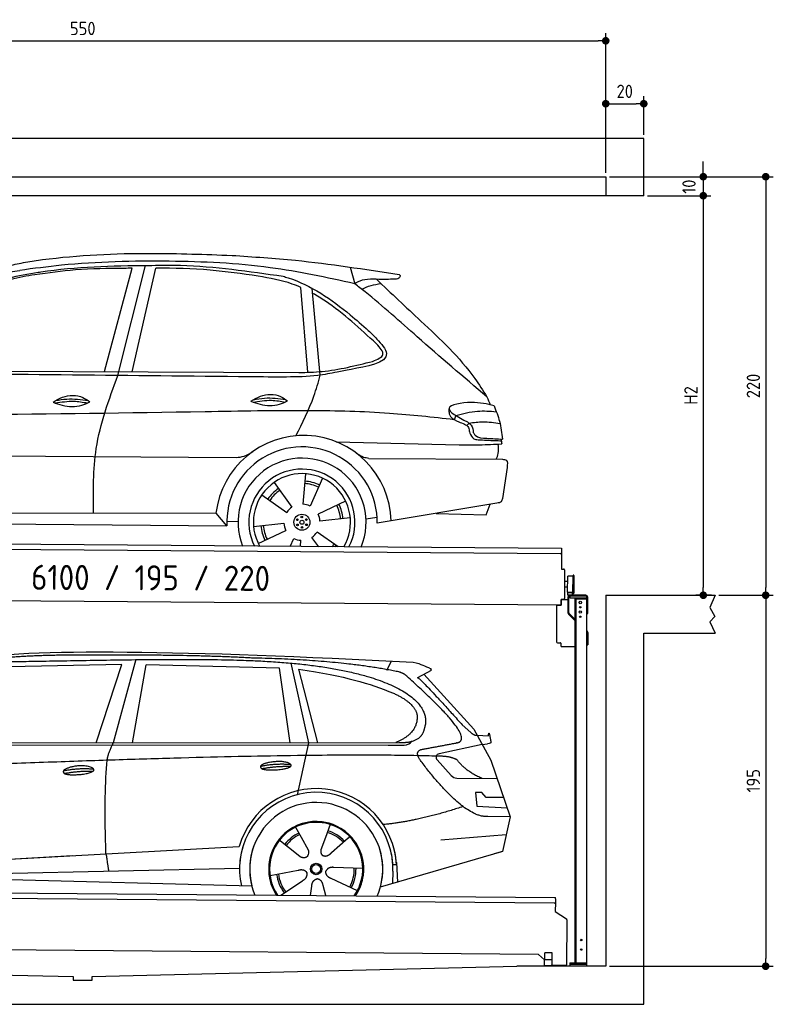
# Model space of a CAD drawing. Header units: millimetres. Extents: x -404 to 6581, y 0 to 5175.
# Tile 2 of 2: x 2618 to 6581, y 0 to 5175. Entities that reach past the tile are written whole.
import ezdxf

# ---------------------------------------------------------------- set-up
doc = ezdxf.new("R2010")
doc.units = ezdxf.units.MM
doc.layers.add('4', color=3, linetype='Continuous')
for name, color, linetype, lineweight in [('car', 10, 'Continuous', 25), ('Freiraum', 7, 'Continuous', 25), ('Gebäude', 7, 'Continuous', 25), ('Logo', 7, 'Continuous', 25), ('Plattform', 7, 'Continuous', 25), ('Ständer vorne', 7, 'Continuous', 25)]:
    doc.layers.add(name, color=color, linetype=linetype, lineweight=lineweight)
doc.styles.get("Standard").update_dxf_attribs({"font": 'ISOCP.SHX'})
doc.dimstyles.new('GEN-ISO', dxfattribs={"dimscale": 20, "dimtxt": 3.5, "dimasz": 2, "dimexe": 2, "dimexo": 1, "dimgap": 1.5, "dimtad": 1, "dimdec": 1, "dimlfac": 0.1, "dimdsep": 46, "dimtxsty": 'STANDARD', "dimblk": 'PUNKT', "dimcen": 2, "dimclrd": 256, "dimclre": 256, "dimclrt": 2, "dimadec": 0, "dimazin": 0, "dimtp": 0.1, "dimtm": 0.1, "dimtfac": 0.71, "dimtdec": 1, "dimtmove": 2, "dimatfit": 3, "dimldrblk": 'PUNKT', "dimfxl": 2, "dimtolj": 1, "dimarcsym": 0})

# ---------------------------------------------------------------- blocks, each defined once
blk = doc.blocks.new('PUNKT')
at = {"layer": '4', "color": 0, "linetype": 'ByBlock'}
blk.add_line((-0.5, 0), (-1, 0), dxfattribs=at)
at = {"layer": '4', "color": 0, "linetype": 'ByBlock', "const_width": 0.5}
blk.add_lwpolyline([(-0.25, 0, 1), (0.25, 0, 1)], format="xyb", close=True, dxfattribs=at)
blk = doc.blocks.new('*D83')
at = {"layer": '4', "lineweight": -2, "transparency": 16777216}
for p, q in [((5720, 4350), (6581, 4350)), ((6541, 4310), (6541, 2190)), ((6295.4, 2150), (6581, 2150))]:
    blk.add_line(p, q, dxfattribs=at)
at = {"layer": 'Defpoints', "color": 0, "transparency": 16777216}
for p in [(5700, 4350), (6275.4, 2150), (6541, 2150)]:
    blk.add_point(p, dxfattribs=at)
at = {"layer": '4', "lineweight": -2, "transparency": 16777216, "xscale": 40, "yscale": 40, "zscale": 40}
for p, rotation in [((6541, 4350), 90), ((6541, 2150), 270)]:
    blk.add_blockref('PUNKT', p, dxfattribs=dict(at, rotation=rotation))
at = {"layer": '4', "color": 2, "transparency": 16777216, "insert": (6476, 3250), "char_height": 70, "attachment_point": 5, "rotation": 90}
blk.add_mtext('220', dxfattribs=at)
blk = doc.blocks.new('*D84')
at = {"layer": '4', "lineweight": -2, "transparency": 16777216}
for p, q in [((6295.4, 2150), (6581, 2150)), ((6541, 2110), (6541, 240)), ((5720, 200), (6581, 200))]:
    blk.add_line(p, q, dxfattribs=at)
at = {"layer": 'Defpoints', "color": 0, "transparency": 16777216}
for p in [(6275.4, 2150), (5700, 200), (6541, 200)]:
    blk.add_point(p, dxfattribs=at)
at = {"layer": '4', "lineweight": -2, "transparency": 16777216, "xscale": 40, "yscale": 40, "zscale": 40}
for p, rotation in [((6541, 2150), 90), ((6541, 200), 270)]:
    blk.add_blockref('PUNKT', p, dxfattribs=dict(at, rotation=rotation))
at = {"layer": '4', "color": 2, "transparency": 16777216, "insert": (6476, 1175), "char_height": 70, "attachment_point": 5, "rotation": 90}
blk.add_mtext('195', dxfattribs=at)
blk = doc.blocks.new('*D85')
at = {"layer": '4', "lineweight": -2, "transparency": 16777216}
for p, q in [((5920, 4250), (6252.9, 4250)), ((6212.9, 4210), (6212.9, 2190)), ((6255.4, 2150), (6172.9, 2150))]:
    blk.add_line(p, q, dxfattribs=at)
at = {"layer": 'Defpoints', "color": 0, "transparency": 16777216}
for p in [(5900, 4250), (6212.9, 2150), (6275.4, 2150)]:
    blk.add_point(p, dxfattribs=at)
at = {"layer": '4', "lineweight": -2, "transparency": 16777216, "xscale": 40, "yscale": 40, "zscale": 40}
for p, rotation in [((6212.9, 4250), 90), ((6212.9, 2150), 270)]:
    blk.add_blockref('PUNKT', p, dxfattribs=dict(at, rotation=rotation))
at = {"layer": '4', "color": 2, "transparency": 16777216, "insert": (6147.9, 3200), "char_height": 70, "attachment_point": 5, "rotation": 90}
blk.add_mtext('H2', dxfattribs=at)
blk = doc.blocks.new('*D86')
at = {"layer": '4', "lineweight": -2, "transparency": 16777216}
for p, q in [((200, 4370), (200, 5104.2)), ((5700, 4370), (5700, 5104.2)), ((240, 5064.2), (5660, 5064.2))]:
    blk.add_line(p, q, dxfattribs=at)
at = {"layer": 'Defpoints', "color": 0, "transparency": 16777216}
for p in [(5700, 5064.2), (200, 4350), (5700, 4350)]:
    blk.add_point(p, dxfattribs=at)
at = {"layer": '4', "lineweight": -2, "transparency": 16777216, "xscale": 40, "yscale": 40, "zscale": 40, "rotation": 180}
blk.add_blockref('PUNKT', (200, 5064.2), dxfattribs=at)
at = {"layer": '4', "lineweight": -2, "transparency": 16777216, "xscale": 40, "yscale": 40, "zscale": 40}
blk.add_blockref('PUNKT', (5700, 5064.2), dxfattribs=at)
at = {"layer": '4', "color": 2, "transparency": 16777216, "insert": (2950, 5129.2), "char_height": 70, "attachment_point": 5}
blk.add_mtext('550', dxfattribs=at)
blk = doc.blocks.new('*D87')
at = {"layer": '4', "lineweight": -2, "transparency": 16777216}
for p, q in [((6212.9, 4390), (6212.9, 4430)), ((5720, 4350), (6252.9, 4350)), ((6212.9, 4350), (6212.9, 4250)), ((5920, 4250), (6252.9, 4250)), ((6212.9, 4210), (6212.9, 4170))]:
    blk.add_line(p, q, dxfattribs=at)
at = {"layer": 'Defpoints', "color": 0, "transparency": 16777216}
for p in [(5700, 4350), (5900, 4250), (6212.9, 4250)]:
    blk.add_point(p, dxfattribs=at)
at = {"layer": '4', "lineweight": -2, "transparency": 16777216, "xscale": 40, "yscale": 40, "zscale": 40}
for p, rotation in [((6212.9, 4350), 270), ((6212.9, 4250), 90)]:
    blk.add_blockref('PUNKT', p, dxfattribs=dict(at, rotation=rotation))
at = {"layer": '4', "color": 2, "transparency": 16777216, "insert": (6137.8, 4297.6), "char_height": 70, "attachment_point": 5, "rotation": 90}
blk.add_mtext('10', dxfattribs=at)
blk = doc.blocks.new('*D91')
at = {"layer": '4', "lineweight": -2, "transparency": 16777216}
for p, q in [((5700, 4370), (5700, 4773.5)), ((5900, 4570.8), (5900, 4773.5)), ((5740, 4733.5), (5860, 4733.5))]:
    blk.add_line(p, q, dxfattribs=at)
at = {"layer": 'Defpoints', "color": 0, "transparency": 16777216}
for p in [(5900, 4733.5), (5900, 4550.8), (5700, 4350)]:
    blk.add_point(p, dxfattribs=at)
at = {"layer": '4', "lineweight": -2, "transparency": 16777216, "xscale": 40, "yscale": 40, "zscale": 40, "rotation": 180}
blk.add_blockref('PUNKT', (5700, 4733.5), dxfattribs=at)
at = {"layer": '4', "lineweight": -2, "transparency": 16777216, "xscale": 40, "yscale": 40, "zscale": 40}
blk.add_blockref('PUNKT', (5900, 4733.5), dxfattribs=at)
at = {"layer": '4', "color": 2, "transparency": 16777216, "insert": (5800, 4798.5), "char_height": 70, "attachment_point": 5}
blk.add_mtext('20', dxfattribs=at)
blk = doc.blocks.new('UG Plattfrom Gl550')
at = {"layer": 'Plattform'}
for p, q in [((915.2, 1662.1), (5852, 1619)), ((5846.7, 1589.1), (919.9, 1632.1)), ((5851.9, 1613), (5851.8, 1594)), ((5851.9, 1613), (5852, 1619)), ((5851.8, 1594), (5851.3, 1546.6)), ((5851.3, 1546.6), (5909.8, 1507)), ((5912, 1502.8), (5909.9, 1266.5)), ((5763.9, 1319.8), (1038.3, 1361)), ((5795.6, 1292.1), (5763.9, 1319.8)), ((5796.6, 1293.5), (5797, 1329.5)), ((5834.9, 1329.2), (5797, 1329.5)), ((5834.6, 1293.2), (5834.9, 1329.2)), ((5795.4, 1263.5), (5795.6, 1293.5)), ((5795.4, 1263.5), (5835.4, 1263.2)), ((5795.6, 1293.5), (5835.6, 1293.2)), ((5904.9, 1261.6), (5831.7, 1262.2)), ((5835.4, 1263.2), (5835.6, 1293.2))]:
    blk.add_line(p, q, dxfattribs=at)
for centre, radius, start, end in [((5846.8, 1594.1), 5, 269.5, 359.5), ((5907, 1502.9), 5, 359.5, 55.9134), ((5831.8, 1267.2), 5, 232.6301, 269.5), ((5842.7, 1302.1), 12, 227.6897, 228.0904), ((5904.9, 1266.6), 5, 269.5, 359.5)]:
    blk.add_arc(centre, radius, start, end, dxfattribs=at)
blk = doc.blocks.new('Palette EG Gl550')
at = {"layer": 'Plattform'}
for p, q in [((846.4, 3495.4), (5884.2, 3456.3)), ((5879, 3426.4), (851.1, 3465.3)), ((5884.2, 3456.3), (5883.4, 3346.3)), ((5883.4, 3346.3), (5895.4, 3346.2)), ((5900.3, 3341.2), (5899.6, 3251.2)), ((5944.4, 3218.9), (5945.2, 3312.9)), ((5949.2, 3312.8), (5948.4, 3218.8)), ((5918, 3281.1), (5901, 3281.3)), ((5916.5, 3223.9), (5917.1, 3308.2)), ((5899.6, 3251.2), (5899.2, 3191.2)), ((5916.7, 3251.1), (5899.6, 3251.2)), ((5929.8, 3223.4), (5917.8, 3223.3)), ((5942.8, 3223.3), (5917.8, 3223.3)), ((5917.8, 3208.3), (5917.8, 3223.3)), ((5917.8, 3208.3), (5917.8, 3223.3)), ((5942.8, 3208.3), (5942.8, 3223.3)), ((5942.8, 3208.3), (5942.8, 3223.3)), ((5881.9, 3156.3), (758.5, 3196)), ((5882.1, 3186.3), (5881.9, 3156.3)), ((5882.1, 3186.3), (5894.1, 3186.2)), ((5894.1, 3186.2), (5882.1, 3186.3)), ((5917.8, 3208.3), (5942.8, 3208.3)), ((5942.8, 3208.3), (5917.8, 3208.3))]:
    blk.add_line(p, q, dxfattribs=at)
for centre, radius, start, end in [((5879, 3431.4), 5, 268.5823, 358.5607), ((5895.3, 3341.2), 5, 359.556, 89.556), ((5947.2, 3312.8), 2, 359.3444, 179.3444), ((5917.5, 3308.2), 0.4, 91.7323, 179.3444), ((5928.6, 2981.9), 326.8, 87.1739, 91.9438), ((5944.7, 3308.8), 0.4, 266.9623, 359.3444), ((5916.9, 3223.9), 0.4, 179.3444, 266.9565), ((5936.6, 4107.7), 884.4, 268.7196, 270.4008), ((5908.7, 4311.7), 1088.9, 271.795, 271.861), ((5944.1, 3222.9), 0.4, 359.556, 91.938), ((5946.4, 3218.8), 2, 179.3444, 359.3444), ((5894.2, 3191.2), 5, 269.556, 359.556)]:
    blk.add_arc(centre, radius, start, end, dxfattribs=at)
blk = doc.blocks.new('Car_173')
at = {"layer": 'car'}
for p, q in [((3507.1, 4398.8), (3646.6, 4979.1)), ((4723.6, 4980.9), (4748.3, 4893.8)), ((3436.9, 4418.4), (3576.1, 4963.1)), ((3582.9, 4419.2), (3701.7, 4965.1)), ((4505.3, 4425.8), (4465.2, 4871.4)), ((4571.6, 4411.5), (4525.1, 4867.2)), ((2406, 4412.7), (4459.6, 4424)), ((5286, 4206.6), (5278.3, 4184.6)), ((5357.3, 4167), (5345.3, 4154.2)), ((4658.3, 4062.3), (5305.5, 4053)), ((2127.8, 3968.2), (4134.4, 3974.5)), ((4831.7, 3976.7), (5533.7, 3978.9)), ((5558.3, 3936), (5535.4, 3772.4)), ((4498.9, 3892.4), (4486.9, 3732.6)), ((4334.1, 3845.2), (4429.6, 3716.4)), ((4588.3, 3870.2), (4524.6, 3723.1)), ((4270.1, 3778.9), (4402.5, 3688.5)), ((4711.7, 3751), (4567.2, 3681.5)), ((5507.3, 3748.3), (4879.2, 3635.8)), ((5450.6, 3686.2), (5472.2, 3742)), ((2220.6, 3666.4), (4030.7, 3680.6)), ((4088.7, 3613.8), (4030.7, 3680.6)), ((5187.4, 3691), (5450.6, 3686.2)), ((4088, 3640), (4146.9, 3638.7)), ((4228.6, 3612.5), (4387.9, 3630.8)), ((4737.1, 3662.5), (4577.8, 3644.2)), ((4819.5, 3659.6), (4877.9, 3668.9)), ((2157.9, 3612), (4088.7, 3613.8)), ((4254, 3524), (4398.5, 3593.4)), ((4675.4, 3509.9), (4563.2, 3586.4)), ((4422.8, 3509.6), (4441.2, 3551.9)), ((4476.4, 3509.6), (4478.8, 3542.4)), ((4572.3, 3509.8), (4536.1, 3558.6))]:
    blk.add_line(p, q, dxfattribs=at)
for centre, radius in [((4482.9, 3637.5), 41.9), ((4459, 3650.4), 4.46), ((4459.7, 3623.3), 4.46), ((4482.9, 3637.5), 10.7), ((4482.1, 3664.7), 4.46), ((4506, 3651.7), 4.46), ((4506.8, 3624.6), 4.46), ((4483.6, 3610.3), 4.46)]:
    blk.add_circle(centre, radius, dxfattribs=at)
for centre, radius, start, end in [((4490.5, 3631.3), 462.5, 2.1852, 173.8782), ((4483.6, 3637.9), 395.6, 359.6869, 183.4999), ((4483.6, 3637.9), 336.7, 337.6776, 202.4775), ((4482.9, 3637.5), 279.1, 332.8088, 207.3462), ((4482.9, 3637.5), 255.4, 330.0358, 210.1193), ((4482.9, 3637.5), 204, 65.3726, 86.5671), ((4482.9, 3637.5), 216.3, 65.4485, 86.5251), ((4482.9, 3637.5), 216.3, 125.4485, 146.5251), ((4482.9, 3637.5), 204, 125.3726, 146.5671), ((4482.9, 3637.5), 95.2, 64.034, 87.5844), ((4482.9, 3637.5), 204, 5.3726, 26.5671), ((4482.9, 3637.5), 216.3, 5.4485, 26.5251), ((4482.9, 3637.5), 95.2, 124.034, 147.5844), ((4482.9, 3637.5), 95.2, 4.034, 27.5844), ((4482.9, 3637.5), 95.2, 184.034, 207.5844), ((4482.9, 3637.5), 216.3, 185.4485, 206.5251), ((4482.9, 3637.5), 204, 185.3726, 206.5671), ((4482.8, 3637.5), 95.2, 304.034, 327.5844), ((4482.8, 3637.5), 95.2, 244.034, 267.5844), ((4482.9, 3637.5), 204, 321.2555, 326.5671), ((4482.8, 3637.5), 216.3, 323.8482, 326.5251)]:
    blk.add_arc(centre, radius, start, end, dxfattribs=at)
for points, knots in [([(3061.4, 4997.6), (3076, 4999.8), (3279.8, 5029.3), (3627.7, 5049.3), (3960, 5040.1), (4101.2, 5036.2)], [0, 0, 0, 0, 44.363443, 617.827051, 1041.677324, 1041.677324, 1041.677324, 1041.677324]), ([(4101.2, 5036.2), (4212.6, 5030), (4507.6, 5013.7), (4799.9, 4970.7), (4981.8, 4944)], [0, 0, 0, 0, 334.596694, 885.796742, 885.796742, 885.796742, 885.796742]), ([(2887.3, 4960), (2915.3, 4967.1), (2972.9, 4981.6), (3031.3, 4992.2), (3061.4, 4997.6)], [0, 0, 0, 0, 86.602296, 178.13615, 178.13615, 178.13615, 178.13615]), ([(4748.3, 4893.8), (4600.2, 4924.4), (4278.2, 4990.7), (3759.7, 5008), (3319.3, 4993.6), (3059.1, 4956.7), (2986.1, 4946.3)], [0, 0, 0, 0, 452.969864, 984.660554, 1551.463157, 1772.575196, 1772.575196, 1772.575196, 1772.575196]), ([(3082.4, 4937.5), (3087.3, 4938.3), (3277.5, 4969.3), (3525.8, 4978), (3768, 4981), (3822.5, 4981.7)], [0, 0, 0, 0, 14.958905, 578.066478, 741.647169, 741.647169, 741.647169, 741.647169]), ([(3822.5, 4981.7), (3825.4, 4981.6), (4008.9, 4978.5), (4191.3, 4953.8), (4370.7, 4929.4)], [0, 0, 0, 0, 8.707457, 550.797583, 550.797583, 550.797583, 550.797583]), ([(2336.6, 4398.9), (2365.1, 4445.1), (2435.3, 4558.6), (2582.4, 4716), (2793.6, 4884.6), (2978.9, 4918.5), (3082.4, 4937.5)], [0, 0, 0, 0, 162.281083, 399.433399, 644.903205, 954.973623, 954.973623, 954.973623, 954.973623]), ([(3066.1, 4924.4), (3024.1, 4916.6), (2925.8, 4898.3), (2773.9, 4844.1), (2628.8, 4733.7), (2518.3, 4616.7), (2451.3, 4540.3), (2426.4, 4511.8)], [0, 0, 0, 0, 128.205286, 300.044117, 477.787268, 668.958491, 782.608096, 782.608096, 782.608096, 782.608096]), ([(2797.9, 4897.1), (2826.4, 4908.2), (2887.2, 4931.7), (2951.8, 4941.3), (2986.1, 4946.3)], [0, 0, 0, 0, 91.476949, 195.154815, 195.154815, 195.154815, 195.154815]), ([(3576.1, 4963.1), (3562.7, 4962.9), (3463.2, 4960.8), (3292.5, 4957.4), (3136.8, 4934.7), (3066.1, 4924.4)], [666.326512, 666.326512, 666.326512, 666.326512, 706.624571, 964.215873, 1178.205668, 1178.205668, 1178.205668, 1178.205668]), ([(4240.7, 4928.7), (4156.2, 4939.9), (3977.3, 4963.6), (3796.9, 4966), (3701.7, 4965.1)], [0, 0, 0, 0, 255.50817, 540.950796, 540.950796, 540.950796, 540.950796]), ([(4465.2, 4871.4), (4450.1, 4877.9), (4377.9, 4905.7), (4301.2, 4918.6), (4240.7, 4928.7)], [496.692868, 496.692868, 496.692868, 496.692868, 546.059875, 728.869941, 728.869941, 728.869941, 728.869941]), ([(4370.7, 4929.4), (4379.8, 4926.8), (4510.5, 4889.1), (4662.6, 4785.8), (4790.1, 4676.5), (4821.7, 4649.4)], [0, 0, 0, 0, 28.300877, 407.953602, 533.273686, 533.273686, 533.273686, 533.273686]), ([(4955.1, 4919.6), (4928.6, 4918.7), (4864.6, 4916.6), (4788.6, 4921.4), (4752.7, 4896.8), (4748.3, 4893.8)], [0, 0, 0, 0, 80.522652, 194.664465, 210.337598, 210.337598, 210.337598, 210.337598]), ([(4862, 4918.3), (4940.2, 4845.8), (5119.4, 4679.9), (5332.3, 4487.6), (5427.6, 4338.6), (5448.5, 4306)], [0, 0, 0, 0, 320.576675, 734.270248, 850.262502, 850.262502, 850.262502, 850.262502]), ([(4981.8, 4944), (4983.5, 4942.4), (4989.2, 4937.3), (4977.8, 4919.3), (4963.8, 4919.5), (4955.1, 4919.6)], [0, 0, 0, 0, 6.503563, 21.332115, 46.748977, 46.748977, 46.748977, 46.748977]), ([(5448.5, 4306), (5325.1, 4409.5), (5109.3, 4590.6), (4880.5, 4792.2), (4766.5, 4879.9), (4748.3, 4893.8)], [0, 0, 0, 0, 483.056147, 845.367922, 914.230443, 914.230443, 914.230443, 914.230443]), ([(4785, 4865.6), (4801, 4873.2), (4833.1, 4888.5), (4868.4, 4893.3), (4886.2, 4895.7)], [0, 0, 0, 0, 52.794285, 106.128892, 106.128892, 106.128892, 106.128892]), ([(4865.1, 4579.1), (4778.7, 4657.8), (4673.2, 4753.9), (4550.6, 4828.4), (4527.8, 4840.9)], [0, 0, 0, 0, 349.622047, 427.224064, 427.224064, 427.224064, 427.224064]), ([(4821.7, 4649.4), (4836.5, 4635.2), (4872.3, 4600.7), (4974.6, 4486.1), (4767.2, 4451.7), (4682.8, 4433), (4660, 4428)], [0, 0, 0, 0, 64.508303, 155.959603, 359.557587, 434.696523, 434.696523, 434.696523, 434.696523]), ([(4845.8, 4486.9), (4871.1, 4497.3), (4922.1, 4518.3), (4884.2, 4558.7), (4865.1, 4579.1)], [0, 0, 0, 0, 64.897781, 131.027998, 131.027998, 131.027998, 131.027998]), ([(4459.6, 4424), (4500.2, 4425.5), (4631.1, 4430.4), (4758.1, 4463.8), (4845.8, 4486.9)], [0, 0, 0, 0, 121.545303, 392.179354, 392.179354, 392.179354, 392.179354]), ([(4660, 4428), (4626.3, 4421.1), (4538.9, 4403.3), (4384.3, 4398.9), (4264.6, 4398.8), (4199.6, 4398.7)], [0, 0, 0, 0, 103.03135, 267.243941, 462.405232, 462.405232, 462.405232, 462.405232]), ([(4446.5, 4091.7), (4480.5, 4160.2), (4531.8, 4263.4), (4561.6, 4374.3), (4571.6, 4411.5)], [0, 0, 0, 0, 228.776239, 344.156953, 344.156953, 344.156953, 344.156953]), ([(3386.9, 3675.6), (3384.3, 3789.4), (3378.5, 4037.6), (3461.9, 4271.9), (3507.1, 4398.8)], [0, 0, 0, 0, 338.772014, 738.643609, 738.643609, 738.643609, 738.643609]), ([(3167.9, 4255.3), (3183.9, 4265.2), (3230, 4293.5), (3308.5, 4297), (3349.5, 4267.5), (3361.5, 4258.9)], [0, 0, 0, 0, 56.386158, 162.852709, 206.792536, 206.792536, 206.792536, 206.792536]), ([(4207.8, 4270.7), (4223.8, 4280.5), (4269.9, 4308.9), (4348.4, 4312.3), (4389.5, 4282.8), (4401.5, 4274.2)], [0, 0, 0, 0, 56.386158, 162.852709, 206.792536, 206.792536, 206.792536, 206.792536]), ([(3167.9, 4255.3), (3183.9, 4249.4), (3232.1, 4232.4), (3302.9, 4230.3), (3347.6, 4252.1), (3361.5, 4258.9)], [5.208578, 5.208578, 5.208578, 5.208578, 44.198582, 121.455021, 156.55166, 156.55166, 156.55166, 156.55166]), ([(3179.6, 4251.2), (3212, 4256.6), (3268.6, 4266), (3325, 4257.2), (3349.2, 4252.9)], [0, 0, 0, 0, 73.878693, 129.282646, 129.282646, 129.282646, 129.282646]), ([(3181.5, 4263.6), (3201, 4267.6), (3257.4, 4278.1), (3314.7, 4270.8), (3352.2, 4265.6)], [7.57653, 7.57653, 7.57653, 7.57653, 52.544532, 137.659237, 137.659237, 137.659237, 137.659237]), ([(4207.8, 4270.7), (4223.9, 4264.8), (4272, 4247.8), (4342.9, 4245.6), (4387.5, 4267.4), (4401.5, 4274.2)], [5.208578, 5.208578, 5.208578, 5.208578, 44.198582, 121.455021, 156.55166, 156.55166, 156.55166, 156.55166]), ([(4219.5, 4266.5), (4251.9, 4271.9), (4308.5, 4281.4), (4364.9, 4272.5), (4389.1, 4268.3)], [0, 0, 0, 0, 73.878693, 129.282646, 129.282646, 129.282646, 129.282646]), ([(4221.4, 4279), (4240.9, 4282.9), (4297.3, 4293.4), (4354.6, 4286.2), (4392.1, 4280.9)], [7.57653, 7.57653, 7.57653, 7.57653, 52.544532, 137.659237, 137.659237, 137.659237, 137.659237]), ([(5486.9, 4258.8), (5450.9, 4268.1), (5380, 4286.4), (5193.5, 4251.3), (5296.6, 4199.5), (5348.6, 4173.4)], [0, 0, 0, 0, 123.107987, 242.156921, 363.520645, 363.520645, 363.520645, 363.520645]), ([(5486.9, 4258.8), (5497.9, 4232.4), (5521.1, 4176.6), (5528.5, 4116.5), (5532.3, 4085)], [0, 0, 0, 0, 85.533017, 180.427109, 180.427109, 180.427109, 180.427109]), ([(5278.3, 4184.6), (5164.9, 4195.9), (4912.4, 4221.1), (4474.7, 4227.2), (3342.1, 4194.1), (2348.8, 4175.7), (1539.1, 4160.8)], [0, 0, 0, 0, 341.879851, 760.963773, 1312.001547, 3741.308129, 3741.308129, 3741.308129, 3741.308129]), ([(5250.6, 4215.5), (5252.9, 4210.5), (5262.4, 4189.5), (5297, 4176.6), (5322.3, 4165.4), (5332.1, 4161)], [0, 0, 0, 0, 16.389871, 67.796127, 100.528992, 100.528992, 100.528992, 100.528992]), ([(5286, 4206.6), (5323.9, 4217), (5393.8, 4236.2), (5466.1, 4231.2), (5499.2, 4228.8)], [0, 0, 0, 0, 116.874908, 215.743745, 215.743745, 215.743745, 215.743745]), ([(5332.1, 4161), (5339.2, 4157.8), (5354.1, 4151.3), (5356.4, 4135), (5357.6, 4126.6)], [0, 0, 0, 0, 21.842303, 45.682515, 45.682515, 45.682515, 45.682515]), ([(5348.6, 4173.4), (5356, 4168.2), (5374.7, 4154.8), (5377.4, 4131.6), (5379.1, 4117.5)], [0, 0, 0, 0, 26.318616, 66.284673, 66.284673, 66.284673, 66.284673]), ([(5357.3, 4167), (5381.2, 4170.9), (5435.1, 4179.7), (5489.2, 4171.3), (5519.4, 4166.5)], [0, 0, 0, 0, 72.240439, 162.98683, 162.98683, 162.98683, 162.98683]), ([(5357.6, 4126.6), (5359, 4122.9), (5364.3, 4108.2), (5375.6, 4082.9), (5396.6, 4081.3), (5405, 4080.6)], [0, 0, 0, 0, 11.944086, 47.503692, 71.615823, 71.615823, 71.615823, 71.615823]), ([(5379.1, 4117.5), (5382.1, 4112.8), (5396.9, 4089.8), (5459.4, 4088.7), (5506, 4086.3), (5532.3, 4085)], [0, 0, 0, 0, 16.485849, 80.052138, 161.961551, 161.961551, 161.961551, 161.961551]), ([(5305.5, 4053), (5341.1, 4053.1), (5415.7, 4053.2), (5490.2, 4057.4), (5529.1, 4059.5)], [0, 0, 0, 0, 106.769841, 223.734473, 223.734473, 223.734473, 223.734473]), ([(5405, 4080.6), (5434.8, 4079.3), (5475.3, 4077.6), (5515.9, 4076.5), (5526.8, 4076.2)], [0, 0, 0, 0, 89.235627, 121.835134, 121.835134, 121.835134, 121.835134]), ([(5501.5, 3978.8), (5505.6, 3988.8), (5515.9, 4014.3), (5513, 4041.8), (5511.2, 4058.5)], [0, 0, 0, 0, 32.021295, 81.392264, 81.392264, 81.392264, 81.392264]), ([(4134.4, 3974.5), (4148.3, 3976), (4179.9, 3979.3), (4206.3, 3997.2), (4221, 4007.1)], [0, 0, 0, 0, 41.31295, 93.783848, 93.783848, 93.783848, 93.783848]), ([(4831.7, 3976.7), (4821.9, 3977.8), (4798.3, 3980.4), (4778.7, 3994), (4767.1, 4001.9)], [0, 0, 0, 0, 29.123879, 70.238093, 70.238093, 70.238093, 70.238093]), ([(5533.7, 3978.9), (5541.7, 3978.2), (5563.9, 3976.2), (5560.5, 3951.7), (5558.3, 3936)], [0, 0, 0, 0, 21.151799, 59.232385, 59.232385, 59.232385, 59.232385]), ([(5535.4, 3772.4), (5534.1, 3766.2), (5531.2, 3751.6), (5516, 3749.5), (5507.3, 3748.3)], [0, 0, 0, 0, 17.391955, 40.853649, 40.853649, 40.853649, 40.853649])]:
    blk.add_open_spline(points, degree=3, knots=knots, dxfattribs=at)
for points in [[(4199.6, 4398.7), (3578.6, 4398.8), (2957.6, 4398.9), (2336.6, 4398.9)], [(5448.5, 4306), (5454.7, 4292), (5460.9, 4277.9), (5467, 4263.9)], [(5249.8, 4240.7), (5250.1, 4232.3), (5250.4, 4223.9), (5250.6, 4215.5)], [(5525.3, 4085.3), (5526.8, 4076.8), (5528, 4068.2), (5529.1, 4059.5)]]:
    blk.add_open_spline(points, degree=3, dxfattribs=at)
blk = doc.blocks.new('Car_147')
at = {"layer": 'car'}
for p, q in [((3646.6, 2869.8), (3527.3, 2432.9)), ((4461.6, 2851.7), (4554.5, 2433.5)), ((4966.6, 2814.3), (4990.9, 2861.6)), ((3573.2, 2844.1), (2979.4, 2832.2)), ((3437.2, 2432.9), (3573.2, 2844.1)), ((3628.9, 2433), (3699.7, 2842.2)), ((4401.3, 2825.9), (3699.7, 2842.2)), ((4457.3, 2433.4), (4401.3, 2825.9)), ((4500.9, 2820.7), (4600.4, 2433.5)), ((5198.1, 2813.6), (5127.7, 2775.1)), ((5161.1, 2793.4), (5422.8, 2505)), ((5362.7, 2526.7), (5408, 2486.4)), ((5422.8, 2505), (5512, 2342)), ((2377, 2432.3), (5028.9, 2433.7)), ((4554.5, 2433.5), (4493.6, 2159.8)), ((5440.4, 2472.9), (5500.6, 2470.2)), ((2330, 2423.4), (4973.3, 2420.2)), ((4973.3, 2420.2), (5056.2, 2420.9)), ((5467.4, 2423.5), (5240.6, 2375.7)), ((5467.4, 2423.5), (5495.1, 2427.3)), ((5229.9, 2342.7), (5304.2, 2260.8)), ((5512, 2342), (5613.6, 2043.5)), ((5333.3, 2247.7), (5545, 2244.9)), ((5465.1, 2171.6), (5432.5, 2171.9)), ((5432.5, 2171.9), (5438.7, 2100.3)), ((5488.7, 2145.6), (5465.1, 2171.6)), ((5579.1, 2144.7), (5488.7, 2145.6)), ((5438.7, 2100.3), (5597.7, 2090.3)), ((5613.6, 2043.5), (5496.7, 2045)), ((5613.6, 2043.5), (5574.1, 1861.9)), ((4486, 1989.6), (4515, 1937.2)), ((4668.2, 2003.3), (4642.7, 1934.6)), ((4398.1, 1923.9), (4508.8, 1836.2)), ((4513.7, 1939.5), (4515, 1937.2)), ((4515, 1937.2), (4551.6, 1870.9)), ((4642.7, 1934.6), (4618.8, 1870)), ((4762, 1932.2), (4674.4, 1854.9)), ((4769.8, 1940.6), (4762, 1932.2)), ((5249.9, 1922.5), (5593.3, 1950.2)), ((2286.4, 1784.1), (4156.4, 1886.2)), ((4156.4, 1886.2), (4188.9, 1888)), ((4448.3, 1884), (4499.5, 1843.4)), ((2286.4, 1784.1), (3310.5, 1840)), ((5569.4, 1860.5), (4931.6, 1674.9)), ((5574.1, 1861.9), (5530.2, 1849.1)), ((2305.7, 1732), (4191.6, 1773.3)), ((4351.7, 1734.8), (4500.3, 1763.7)), ((4839.2, 1771.5), (4687.9, 1777.8)), ((5016.6, 1792.3), (4997.4, 1791.2)), ((5016, 1804.3), (5021.6, 1701.1)), ((2207.3, 1734.5), (4255.8, 1681.1)), ((4407.9, 1631.6), (4523.1, 1708.2)), ((4810.9, 1655.5), (4673.7, 1719.5)), ((4997.8, 1758.7), (4996.2, 1693.7)), ((4565, 1630.3), (4570.9, 1678.6)), ((4645.7, 1629.6), (4630.8, 1683.1))]:
    blk.add_line(p, q, dxfattribs=at)
for radius in [30.1, 23.6]:
    blk.add_circle((4594.2, 1769.8), radius, dxfattribs=at)
for centre, radius, start, end in [((5244.7, 2356.1), 20, 101.911, 222.2225), ((5333.8, 2287.7), 40, 222.2225, 269.2614), ((4594.6, 1769.2), 422.7, 3.1257, 163.6879), ((4594.6, 1769.2), 403.4, 3.1257, 179.4216), ((4594.6, 1769.2), 350, 344.3697, 194.5808), ((4594.6, 1769.2), 250, 325.66, 212.9259), ((4594.6, 1769.2), 250, 325.66, 212.9259), ((4594.6, 1769.2), 250, 40.5532, 137.1602), ((4594.2, 1769.8), 245, 41.4393, 188.2101), ((4594.2, 1769.8), 209.6, 44.3713, 72.8747), ((4594.2, 1769.8), 209.6, 115.7372, 141.8665), ((4594.2, 1769.8), 200.6, 115.5904, 141.8784), ((4594.2, 1769.8), 200.6, 44.5019, 73.0215), ((4594.2, 1769.8), 245, 0.4019, 44.2101), ((4594.6, 1769.2), 422.7, 163.4862, 163.6879), ((4594.6, 1769.2), 403.4, 162.7346, 179.4216), ((4594.6, 1769.2), 350, 160.1996, 194.5808), ((4594.6, 1769.2), 250, 152.2768, 213.34), ((4594.2, 1769.8), 245, 151.8272, 188.2101), ((4594.6, 1769.2), 350, 344.3697, 17.4023), ((4594.6, 1769.2), 403.4, 3.1257, 14.8673), ((4594.6, 1769.2), 422.7, 3.1257, 14.1157), ((4594.6, 1769.2), 403.4, 172.558, 192.5899), ((4594.6, 1769.2), 350, 171.6006, 202.9387), ((4594.6, 1769.2), 250, 168.6947, 213.34), ((4594.2, 1769.8), 245, 168.6088, 214.2758), ((4594.2, 1769.8), 200.6, 331.5904, 1.0215), ((4594.2, 1769.8), 209.6, 331.7372, 0.8747), ((4594.2, 1769.8), 245, 324.7242, 8.993), ((4594.6, 1769.2), 250, 325.66, 8.9072), ((4594.6, 1769.2), 350, 336.0613, 6.0012), ((4594.6, 1769.2), 403.4, 358.5068, 5.0439), ((4594.6, 1769.2), 422.7, 3.1257, 3.2156), ((4594.2, 1769.8), 209.6, 187.7372, 216.8747), ((4594.2, 1769.8), 200.6, 187.5904, 217.0215)]:
    blk.add_arc(centre, radius, start, end, dxfattribs=at)
for points, degree in [([(2759.9, 2870.7), (3047.5, 2932.3), (3932.5, 2919.1), (5104.5, 2855.8)], 3), ([(3290.6, 2893.1), (3047.7, 2893), (2818.3, 2865.2)], 2), ([(4254.7, 2878.5), (3906.5, 2897.9), (3290.6, 2893.1)], 2), ([(5029.6, 2805.4), (4729.1, 2868), (4254.7, 2878.5)], 2), ([(5104.5, 2855.8), (5151.2, 2846.4), (5160.1, 2838.1), (5197.4, 2822.2)], 3), ([(4500.9, 2820.7), (4755, 2781.8), (4868.2, 2746.1), (5001, 2693.5)], 3), ([(5079.1, 2774.6), (5061.2, 2796.4), (5029.6, 2805.4)], 2), ([(5198.1, 2813.6), (5199.8, 2815.2), (5200.5, 2818.3), (5199.9, 2821.1), (5197.4, 2822.2)], 4), ([(5340.8, 2434.2), (5430.3, 2462.2), (5079.1, 2774.6)], 2), ([(5127.7, 2775.1), (5135.5, 2779.4), (5362.7, 2526.7)], 2), ([(5001, 2693.5), (5115.1, 2641.4), (5125.3, 2576.3)], 2), ([(5125.3, 2576.3), (5130, 2481.8), (5012.3, 2433.7)], 2), ([(5028.9, 2433.7), (5079, 2433.8), (5152, 2438.4), (5160.2, 2485.2), (5168.8, 2528.4)], 4), ([(5408, 2486.4), (5416.2, 2479.1), (5429.4, 2471.4), (5438.5, 2471.3), (5440.4, 2472.9)], 4), ([(3495.3, 2341), (3498.4, 2372), (3527.3, 2432.9)], 2), ([(5056.2, 2420.9), (5075.5, 2421.5), (5090.3, 2430.5), (5097.6, 2440.7)], 3), ([(5127.7, 2453.4), (5127.8, 2453.4), (5127.9, 2453.4), (5127.9, 2453.5)], 3), ([(5512.9, 2434.8), (5513.1, 2431.1), (5507.5, 2429.4), (5495.1, 2427.3)], 3), ([(5500.6, 2470.2), (5502.2, 2509.1), (5512.9, 2434.8)], 2), ([(5145.8, 2335.2), (5102, 2393.9), (5161.9, 2400.5)], 2), ([(5247.6, 2362), (4371.1, 2390.4), (1938, 2278.2)], 2), ([(5496.7, 2045), (5371, 2037.9), (5145.8, 2335.2)], 2), ([(5335.2, 2343.6), (5298, 2362), (5247.6, 2362)], 2), ([(5465.8, 2246), (5380.5, 2281.9), (5335.2, 2343.6)], 2), ([(3265.2, 2285.8), (3340.8, 2302), (3424.2, 2295.4)], 2), ([(3270.1, 2271.9), (3344.3, 2285.8), (3422.2, 2284.3)], 2), ([(4301.6, 2309.9), (4377.2, 2326.2), (4460.7, 2319.6)], 2), ([(4308.7, 2297), (4382.8, 2311), (4460.7, 2309.5)], 2), ([(5365.3, 2097.5), (5139.9, 2022.1), (4946.9, 2002.7)], 2), ([(4499.7, 1843.4), (4523, 1821.5), (4546.4, 1834.8)], 2), ([(4500.3, 1763.7), (4531.1, 1772.4), (4545.6, 1749.9)], 2), ([(4687.9, 1777.8), (4656.2, 1781.8), (4645.1, 1757.3)], 2), ([(4523.1, 1708.2), (4551.1, 1723.6), (4545.6, 1749.9)], 2), ([(4570.9, 1678.6), (4572.1, 1710.6), (4598.1, 1717.5)], 2), ([(4630.8, 1683.1), (4624.8, 1714.5), (4598.1, 1717.5)], 2), ([(4673.7, 1719.5), (4643.7, 1730.5), (4645.1, 1757.3)], 2)]:
    blk.add_open_spline(points, degree=degree, dxfattribs=at)
for points, degree, knots in [([(2929.4, 2857), (2956, 2859.1), (3095.4, 2860.9), (4116.9, 2881), (4737.1, 2874.6), (5192.5, 2702), (5168.8, 2528.4)], 4, [0.0821318, 0.0821318, 0.0821318, 0.0821318, 0.0821318, 0.258851, 0.508851, 1, 1, 1, 1, 1]), ([(5161.9, 2400.5), (5328.8, 2431.6), (5331.7, 2432.2), (5340, 2434), (5340.8, 2434.2)], 1, [0.1611508, 0.1611508, 1, 1.0196119, 1.078724, 1.0847856, 1.0847856]), ([(3489.1, 1849.7), (3488.6, 1863.3), (3488.2, 1876.7), (3487.8, 1889.9), (3482.2, 2079.7), (3484.7, 2230.1), (3495.3, 2341)], 3, [0, 0, 0, 0, 0.064923, 0.064923, 0.064923, 1, 1, 1, 1]), ([(4308.7, 2297), (4285.3, 2313.6), (4330.8, 2329), (4413.7, 2348.3), (4506.3, 2314.4), (4444.1, 2291.2), (4335, 2285), (4313.6, 2294), (4308.7, 2297)], 5, [0, 0, 0, 0, 0, 0, 0.300106, 0.500106, 0.700106, 1, 1, 1, 1, 1, 1]), ([(3265.2, 2285.8), (3269.4, 2290.8), (3290.6, 2307), (3373.4, 2326.3), (3488.5, 2289.1), (3379.5, 2261.6), (3294.8, 2263), (3260.4, 2266.8), (3265.2, 2285.8)], 5, [0, 0, 0, 0, 0, 0, 0.300106, 0.500106, 0.700106, 1, 1, 1, 1, 1, 1]), ([(4551.6, 1870.9), (4553.3, 1866.8), (4554.2, 1862.8), (4554.5, 1859), (4555.2, 1850.4), (4552.5, 1842.3), (4546.4, 1834.8)], 3, [0.2167758, 0.2167758, 0.2167758, 0.2167758, 0.4600873, 0.4600873, 0.4600873, 1, 1, 1, 1]), ([(4618.8, 1870), (4618.2, 1866.9), (4618, 1863.9), (4618, 1860.9), (4618.4, 1858.1), (4619.1, 1852.3), (4621.2, 1847), (4624.7, 1842.5), (4629.6, 1839.4)], 4, [0.3191838, 0.3191838, 0.3191838, 0.3191838, 0.3191838, 0.5438253, 0.5438253, 0.5438253, 0.5438253, 1, 1, 1, 1, 1]), ([(3489.1, 1849.7), (3489.8, 1845.1), (3490.4, 1840.6), (3491.1, 1836.2), (3491.7, 1832.2), (3492.2, 1828.3), (3492.8, 1824.6), (3497.3, 1794.4), (3500.9, 1772.3), (3503.4, 1758.2)], 3, [-0.000011, -0.000011, -0.000011, -0.000011, 0.107576, 0.107576, 0.107576, 0.206414, 0.206414, 0.206414, 1, 1, 1, 1]), ([(4674.4, 1854.9), (4674.4, 1854.9), (4674.4, 1854.9), (4674.4, 1854.9), (4674.4, 1854.9), (4665.3, 1845.1), (4654.6, 1835.2), (4640.4, 1832.8), (4629.6, 1839.4)], 4, [-0.000003, -0.000003, -0.000003, -0.000003, -0.000003, 0, 0, 0, 0, 1, 1, 1, 1, 1])]:
    blk.add_open_spline(points, degree=degree, knots=knots, dxfattribs=at)
blk = doc.blocks.new('Gebäude_GT195_H220')
at = {"layer": 'Freiraum'}
blk.add_line((6116.9, 5308.3), (2416.9, 5308.3), dxfattribs=at)
at = {"layer": 'Gebäude'}
for p, q in [((6316.9, 5609.2), (416.9, 5609.2)), ((6316.9, 5308.3), (6316.9, 5609.2)), ((616.9, 5408.3), (6116.9, 5408.3)), ((6116.9, 5408.3), (6116.9, 5308.3)), ((6316.9, 5308.3), (6116.9, 5308.3)), ((6116.9, 3208.3), (6116.9, 1258.3)), ((6116.9, 3208.3), (6692.3, 3208.3)), ((6692.3, 3208.3), (6663.3, 3144.2)), ((6663.3, 3144.2), (6691.2, 3096.4)), ((6691.2, 3096.4), (6663.3, 3069.3)), ((6663.3, 3069.3), (6692.3, 3008.3)), ((6316.9, 1058.3), (6316.9, 3008.3)), ((6316.9, 3008.3), (6692.3, 3008.3)), ((1047, 1258.3), (3316.9, 1204.4)), ((3416.9, 1204.4), (5648.5, 1258.3)), ((6116.9, 1258.3), (5648.5, 1258.3)), ((3316.9, 1204.4), (3316.9, 1184.4)), ((3416.9, 1184.4), (3416.9, 1204.4)), ((3316.9, 1184.4), (3416.9, 1184.4)), ((416.9, 1058.3), (6316.9, 1058.3))]:
    blk.add_line(p, q, dxfattribs=at)
blk = doc.blocks.new('Ständer_vorne_GT195')
at = {"layer": 'Ständer vorne'}
for p, q in [((5881.9, 3156.3), (5882.1, 3186.3)), ((5882.1, 3186.3), (5917.9, 3186.1)), ((5917.9, 3198.3), (5917.9, 3115.6)), ((5923, 3115.5), (5923, 3198.4)), ((6011.9, 3208.3), (5927.9, 3208.3)), ((5927.9, 3203.3), (5927.9, 3195.3)), ((5927.9, 3195.3), (6016.9, 3195.3)), ((6012, 3203.3), (5928, 3203.3)), ((5956.9, 1276.3), (5956.9, 3195.3)), ((5956.9, 3190.3), (6016.9, 3190.3)), ((5961.9, 1276.3), (5961.9, 3190.3)), ((6016.9, 1258.3), (6016.9, 3198.3)), ((6021.9, 3112.3), (6021.9, 3198.3)), ((5857.9, 3156.5), (5857.9, 2963.3)), ((5857.9, 3156.5), (5881.9, 3156.3)), ((5927.2, 3102.3), (5921, 3108.4)), ((5924.5, 3112), (5929.6, 3107)), ((5929.6, 3107), (5956.9, 3080.2)), ((6016.9, 3112.3), (6021.9, 3112.3)), ((5927.2, 3102.3), (5956.7, 3073.3)), ((6016.9, 3022.3), (6018.9, 3020.4)), ((6021.9, 3013.2), (6021.9, 2948.3)), ((5862.9, 2958.3), (5878.4, 2958.3)), ((5880.9, 2955.8), (5880.9, 2943.3)), ((5885.9, 2938.3), (5956.9, 2938.3)), ((6016.9, 2948.3), (6021.9, 2948.3)), ((5927.9, 1276.3), (6016.9, 1276.3)), ((5927.9, 1276.3), (5927.9, 1258.3)), ((6016.9, 1268.3), (5927.9, 1268.3)), ((6016.9, 1258.3), (5927.9, 1258.3))]:
    blk.add_line(p, q, dxfattribs=at)
for centre, radius in [((5982.9, 3170.3), 6.5), ((5982.9, 3120.3), 6.5), ((5982.9, 3145.3), 3.7), ((5982.9, 3095.3), 3.7), ((5988.3, 1396.3), 3.7), ((5988.3, 1346.3), 3.7)]:
    blk.add_circle(centre, radius, dxfattribs=at)
for centre, radius, start, end in [((5928, 3198.3), 10.1, 90.1445, 179.6512), ((5928, 3198.3), 5, 90, 180), ((6011.9, 3198.3), 10, 0, 90), ((6011.9, 3198.3), 5, 0, 90), ((5928, 3115.6), 10.1, 180, 225.5525), ((5928, 3115.5), 5, 179.6711, 225.5525), ((6011.9, 3013.2), 10, 0, 45.8814), ((5862.9, 2963.3), 5, 180, 270), ((5878.4, 2955.8), 2.5, 0, 90), ((5885.9, 2943.3), 5, 180, 270)]:
    blk.add_arc(centre, radius, start, end, dxfattribs=at)

msp = doc.modelspace()

# ---------------------------------------------------------------- block references
msp.add_blockref('Gebäude_GT195_H220', (-416.89, -1058.35))
at = {"layer": 'car', "rotation": 359.4224719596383}
msp.add_blockref('Car_173', (-416.89, -1058.35), dxfattribs=at)
at = {"layer": 'car'}
msp.add_blockref('Car_147', (-416.89, -1058.35), dxfattribs=at)
at = {"layer": 'Plattform'}
for name in ['Palette EG Gl550', 'UG Plattfrom Gl550']:
    msp.add_blockref(name, (-416.89, -1058.35), dxfattribs=at)
at = {"layer": 'Ständer vorne'}
msp.add_blockref('Ständer_vorne_GT195', (-416.89, -1058.35), dxfattribs=at)

# ---------------------------------------------------------------- texts
at = {"layer": 'Logo'}
msp.add_text('6100 / 195 / 220', height=132, rotation=359.72269, dxfattribs=at).set_placement((2678.14, 2178.66))

# ---------------------------------------------------------------- dimensions: what is measured, and where the dimension line sits
at = {"layer": '4'}
for base, p1, p2, override, picture, middle in [((5700, 5064.23), (200, 4350), (5700, 4350), {"dimtdec": 3, "dimtolj": 0}, '*D86', (2950, 5129.23)), ((5900, 4733.53), (5700, 4350), (5900, 4550.82), {"dimtol": 0, "dimlim": 0, "dimtp": 0.1, "dimtm": 0.1, "dimtfac": 0.71, "dimtdec": 3, "dimtolj": 0, "dimtzin": 8}, '*D91', (5800, 4798.54))]:
    dim = msp.add_linear_dim(base=base, p1=p1, p2=p2, dimstyle='GEN-ISO', override=override, dxfattribs=at)
    dim.commit()
    dim.dimension.update_dxf_attribs({"geometry": picture, "text_midpoint": middle})
dim = msp.add_linear_dim(base=(6212.92, 4250), p1=(5700, 4350), p2=(5900, 4250), angle=90, dimstyle='GEN-ISO', override={"dimtdec": 3, "dimtolj": 0}, dxfattribs=at)
dim.commit()
dim.dimension.update_dxf_attribs({"geometry": '*D87', "text_midpoint": (6137.84, 4297.63), "dimtype": 160})
for base, p1, p2, override, picture, middle in [((6541.04, 2150), (5700, 4350), (6275.45, 2150), {"dimdec": 0, "dimtdec": 3, "dimtolj": 0}, '*D83', (6476.04, 3250)), ((6541.04, 200), (6275.45, 2150), (5700, 200), {"dimtdec": 3, "dimtolj": 0}, '*D84', (6476.04, 1175))]:
    dim = msp.add_linear_dim(base=base, p1=p1, p2=p2, angle=90, dimstyle='GEN-ISO', override=override, dxfattribs=at)
    dim.commit()
    dim.dimension.update_dxf_attribs({"geometry": picture, "text_midpoint": middle})
dim = msp.add_linear_dim(base=(6212.92, 2150), p1=(5900, 4250), p2=(6275.45, 2150), angle=90, text='H2', dimstyle='GEN-ISO', override={"dimdec": 0, "dimtdec": 3, "dimtolj": 0}, dxfattribs=at)
dim.commit()
dim.dimension.update_dxf_attribs({"geometry": '*D85', "text_midpoint": (6147.92, 3200)})

doc.saveas('drawing.dxf')
